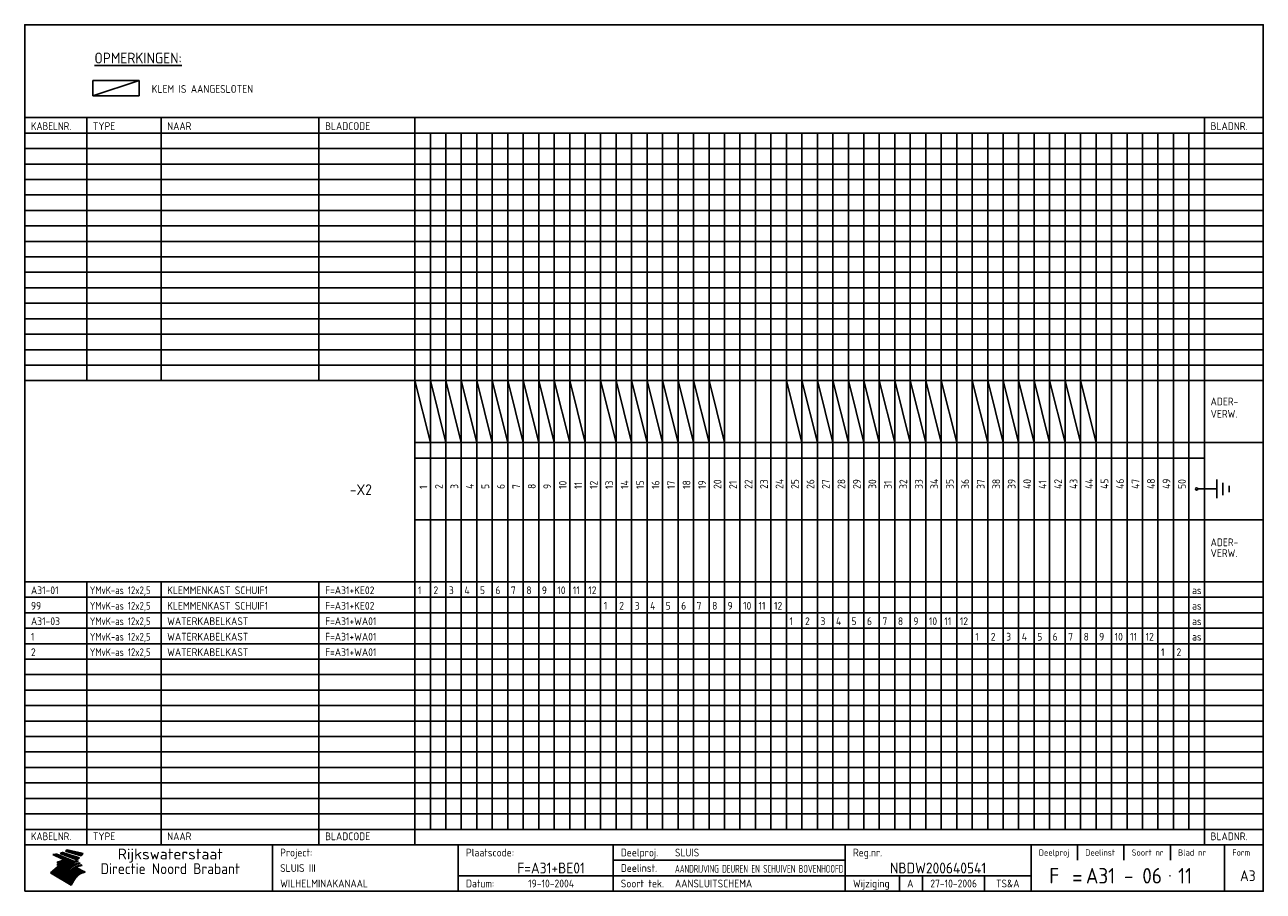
# Model space of a CAD drawing. Extents: x 10 to 410, y 10 to 290.
import ezdxf
from ezdxf.enums import TextEntityAlignment as Align

# ---------------------------------------------------------------- set-up
doc = ezdxf.new("R2010")
doc.units = 0
doc.header["$MEASUREMENT"] = 0
doc.linetypes.add('CENTRE', pattern=[50.8, 31.75, -6.35, 6.35, -6.35])
doc.layers.get('0').update_dxf_attribs({"linetype": 'CONTINUOUS'})
for name, color, linetype in [('0-25', 7, 'CONTINUOUS'), ('0-35', 2, 'CONTINUOUS'), ('0-50', 3, 'CONTINUOUS'), ('B-25', 7, 'CONTINUOUS'), ('B-35', 2, 'CONTINUOUS'), ('S-25', 7, 'CONTINUOUS'), ('S-35', 2, 'CONTINUOUS')]:
    doc.layers.add(name, color=color, linetype=linetype)
doc.styles.add('ISO', font='iso.shx')
doc.styles.get("Standard").update_dxf_attribs({"font": 'iso.shx'})

# ---------------------------------------------------------------- blocks, each defined once
blk = doc.blocks.new('rme16')
at = {"layer": '0-25'}
for p, q in [((410, 35), (10, 35)), ((410, 30), (10, 30)), ((350, 25), (350, 20)), ((365, 25), (365, 20)), ((380, 25), (380, 20)), ((200, 20), (275, 20)), ((150, 15), (335, 15)), ((292.5, 15), (292.5, 10)), ((300, 15), (300, 10)), ((320, 15), (320, 10))]:
    blk.add_line(p, q, dxfattribs=at)
at = {"layer": '0-25', "color": 7}
for p, q in [((19.1, 21.89), (25.12, 19)), ((19.1, 21.89), (25.12, 19)), ((19.17, 21.86), (20.7, 21.86)), ((19.29, 21.8), (20.83, 21.8)), ((19.4, 21.75), (20.96, 21.75)), ((19.52, 21.69), (21.09, 21.69)), ((19.64, 21.63), (21.22, 21.63)), ((19.74, 21.92), (20.56, 21.92)), ((19.75, 21.58), (21.36, 21.58)), ((19.87, 21.52), (21.49, 21.52)), ((19.99, 21.47), (21.62, 21.47)), ((20.11, 21.41), (21.75, 21.41)), ((20.22, 21.35), (21.88, 21.35)), ((20.25, 21.97), (20.43, 21.97)), ((20.34, 21.3), (22.02, 21.3)), ((20.38, 21.99), (26.02, 19.59)), ((20.38, 21.99), (26.02, 19.59)), ((20.46, 21.24), (22.15, 21.24)), ((20.57, 21.18), (22.28, 21.18)), ((20.69, 21.13), (22.41, 21.13)), ((20.81, 21.07), (22.55, 21.07)), ((20.92, 21.02), (22.68, 21.02)), ((21.04, 20.96), (22.81, 20.96)), ((21.16, 20.9), (22.94, 20.9)), ((21.27, 20.85), (23.07, 20.85)), ((21.39, 20.79), (23.21, 20.79)), ((21.47, 22.25), (26.83, 20.19)), ((21.47, 22.25), (26.83, 20.19)), ((21.49, 22.25), (23.07, 22.25)), ((21.51, 20.73), (23.34, 20.73)), ((21.6, 22.2), (23.25, 22.2)), ((21.63, 20.68), (23.47, 20.68)), ((21.65, 22.31), (22.89, 22.31)), ((21.74, 20.62), (23.6, 20.62)), ((21.75, 22.14), (23.42, 22.14)), ((21.8, 22.37), (22.71, 22.37)), ((21.86, 20.57), (23.73, 20.57)), ((21.9, 22.08), (23.6, 22.08)), ((21.94, 22.42), (22.53, 22.42)), ((21.98, 20.51), (23.87, 20.51)), ((22.04, 22.03), (23.78, 22.03)), ((22.06, 22.48), (22.36, 22.48)), ((22.09, 20.45), (24, 20.45)), ((22.18, 22.53), (27.65, 20.8)), ((22.18, 22.53), (27.65, 20.8)), ((22.19, 21.97), (23.96, 21.97)), ((22.21, 20.4), (24.13, 20.4)), ((22.33, 20.34), (24.26, 20.34)), ((22.34, 21.92), (24.13, 21.92)), ((22.37, 20), (23.08, 20)), ((22.44, 20.28), (24.4, 20.28)), ((22.48, 21.86), (24.31, 21.86)), ((22.49, 20.06), (23.04, 20.06)), ((22.56, 20.23), (24.53, 20.23)), ((22.61, 20.12), (22.93, 20.12)), ((22.63, 21.8), (24.49, 21.8)), ((22.68, 20.17), (24.66, 20.17)), ((22.71, 20.17), (22.82, 20.17)), ((23.11, 20.02), (22.77, 20.2)), ((23.11, 20.02), (22.77, 20.2)), ((22.78, 21.75), (24.67, 21.75)), ((22.79, 20.12), (24.79, 20.12)), ((22.91, 20.06), (24.92, 20.06)), ((22.92, 21.69), (24.85, 21.69)), ((23.03, 20), (25.06, 20)), ((23.07, 21.63), (25.02, 21.63)), ((23.14, 22.99), (28.22, 21.46)), ((23.14, 22.99), (28.22, 21.46)), ((23.15, 22.98), (25.33, 22.98)), ((23.22, 21.58), (25.2, 21.58)), ((23.23, 23.04), (25.09, 23.04)), ((23.32, 23.1), (24.84, 23.1)), ((23.34, 22.93), (25.57, 22.93)), ((23.36, 21.52), (25.38, 21.52)), ((23.4, 23.15), (24.6, 23.15)), ((23.49, 23.21), (24.36, 23.21)), ((23.51, 21.47), (25.56, 21.47)), ((23.52, 22.87), (25.81, 22.87)), ((23.57, 23.27), (24.12, 23.27)), ((23.64, 23.32), (23.87, 23.32)), ((23.66, 21.41), (25.74, 21.41)), ((23.7, 23.36), (28.82, 22.17)), ((23.7, 23.36), (28.82, 22.17)), ((23.71, 22.82), (26.06, 22.82)), ((23.8, 21.35), (25.91, 21.35)), ((23.9, 22.76), (26.3, 22.76)), ((23.95, 21.3), (26.09, 21.3)), ((24.09, 22.7), (26.54, 22.7)), ((24.09, 21.24), (26.27, 21.24)), ((24.24, 21.18), (26.45, 21.18)), ((24.27, 22.65), (26.78, 22.65)), ((24.39, 21.13), (26.62, 21.13)), ((24.46, 22.59), (27.03, 22.59)), ((24.53, 21.07), (26.8, 21.07)), ((24.65, 22.53), (27.27, 22.53)), ((24.68, 21.02), (26.98, 21.02)), ((24.83, 20.96), (27.16, 20.96)), ((24.84, 22.48), (27.51, 22.48)), ((24.97, 20.9), (27.34, 20.9)), ((25.02, 22.42), (27.75, 22.42)), ((25.12, 20.85), (27.51, 20.85)), ((25.21, 22.37), (28, 22.37)), ((25.27, 20.79), (27.63, 20.79)), ((25.4, 22.31), (28.24, 22.31)), ((25.41, 20.73), (27.57, 20.73)), ((25.56, 20.68), (27.51, 20.68)), ((25.58, 22.25), (28.48, 22.25)), ((25.71, 20.62), (27.44, 20.62)), ((25.77, 22.2), (28.72, 22.2)), ((25.85, 20.57), (27.37, 20.57)), ((25.96, 22.14), (28.79, 22.14)), ((26, 20.51), (27.29, 20.51)), ((26.15, 22.08), (28.75, 22.08)), ((26.15, 20.45), (27.22, 20.45)), ((26.29, 20.4), (27.14, 20.4)), ((26.33, 22.03), (28.71, 22.03)), ((26.44, 20.34), (27.06, 20.34)), ((26.52, 21.97), (28.66, 21.97)), ((26.59, 20.28), (26.97, 20.28)), ((26.71, 21.92), (28.62, 21.92)), ((26.73, 20.23), (26.89, 20.23)), ((26.9, 21.86), (28.57, 21.86)), ((27.08, 21.8), (28.52, 21.8)), ((27.27, 21.75), (28.48, 21.75)), ((27.46, 21.69), (28.43, 21.69)), ((27.65, 21.63), (28.38, 21.63)), ((27.83, 21.58), (28.33, 21.58)), ((28.02, 21.52), (28.28, 21.52)), ((28.21, 21.47), (28.22, 21.47)), ((20.58, 17.88), (18.3, 16)), ((20.58, 17.88), (18.3, 16)), ((24.94, 11.97), (18.3, 16)), ((24.94, 11.97), (18.3, 16)), ((18.31, 16.01), (20.96, 16.01)), ((18.38, 16.07), (21.46, 16.07)), ((18.45, 16.12), (21.88, 16.12)), ((18.52, 16.18), (22.15, 16.18)), ((18.59, 16.23), (22.38, 16.23)), ((18.65, 16.29), (22.58, 16.29)), ((18.72, 16.35), (22.75, 16.35)), ((18.79, 16.4), (22.91, 16.4)), ((18.86, 16.46), (20.6, 16.46)), ((18.93, 16.52), (20.6, 16.52)), ((18.99, 16.57), (20.6, 16.57)), ((19.06, 16.63), (20.6, 16.63)), ((19.13, 16.68), (20.6, 16.68)), ((19.2, 16.74), (20.6, 16.74)), ((19.27, 16.8), (20.6, 16.8)), ((19.33, 16.85), (21.07, 16.85)), ((19.4, 16.91), (21.55, 16.91)), ((19.47, 16.97), (21.88, 16.97)), ((19.54, 17.02), (22.13, 17.02)), ((19.61, 17.08), (22.34, 17.08)), ((19.67, 17.13), (20.6, 17.13)), ((19.74, 17.19), (20.6, 17.19)), ((19.81, 17.25), (20.6, 17.25)), ((19.88, 17.3), (20.6, 17.3)), ((19.95, 17.36), (20.6, 17.36)), ((20.01, 17.42), (20.6, 17.42)), ((20.08, 17.47), (20.93, 17.47)), ((20.15, 17.53), (21.26, 17.53)), ((20.22, 17.58), (21.51, 17.58)), ((20.29, 17.64), (21.72, 17.64)), ((20.35, 17.7), (21.9, 17.7)), ((20.42, 17.75), (22.07, 17.75)), ((20.49, 17.81), (22.22, 17.81)), ((20.56, 17.87), (22.36, 17.87)), ((20.6, 19.11), (20.58, 19.51)), ((20.6, 19.11), (20.58, 19.51)), ((20.58, 19.5), (22.09, 19.5)), ((20.58, 19.44), (21.95, 19.44)), ((20.59, 19.38), (21.79, 19.38)), ((20.59, 19.33), (21.62, 19.33)), ((20.59, 19.27), (21.42, 19.27)), ((20.6, 19.22), (21.2, 19.22)), ((20.6, 19.16), (20.93, 19.16)), ((20.6, 19.11), (20.69, 19.12)), ((20.6, 19.11), (20.69, 19.12)), ((20.6, 18.79), (20.77, 18.81)), ((20.6, 18.79), (20.77, 18.81)), ((20.6, 18.29), (20.6, 18.79)), ((20.6, 18.29), (20.6, 18.79)), ((20.6, 18.77), (22.46, 18.77)), ((20.6, 18.71), (22.33, 18.71)), ((20.6, 18.65), (22.19, 18.65)), ((20.6, 18.6), (22.04, 18.6)), ((20.6, 18.54), (21.87, 18.54)), ((20.6, 18.48), (21.68, 18.48)), ((20.6, 18.43), (21.46, 18.43)), ((20.6, 18.37), (21.21, 18.37)), ((20.6, 18.29), (20.88, 18.32)), ((20.6, 18.29), (20.88, 18.32)), ((20.6, 18.32), (20.87, 18.32)), ((20.6, 17.88), (20.86, 17.91)), ((20.6, 17.88), (20.86, 17.91)), ((20.6, 17.43), (20.97, 17.48)), ((20.6, 17.43), (20.97, 17.48)), ((20.6, 17.43), (20.6, 17.09)), ((20.6, 17.43), (20.6, 17.09)), ((20.6, 17.09), (21.26, 17.16)), ((20.6, 17.09), (21.26, 17.16)), ((20.6, 16.8), (21.37, 16.89)), ((20.6, 16.8), (21.37, 16.89)), ((20.6, 16.8), (20.6, 16.45)), ((20.6, 16.8), (20.6, 16.45)), ((20.6, 16.45), (21.56, 16.56)), ((20.6, 16.45), (21.56, 16.56)), ((20.6, 15.97), (21.67, 16.09)), ((20.6, 15.97), (21.67, 16.09)), ((20.7, 16.46), (23.06, 16.46)), ((20.9, 19.55), (22.23, 19.55)), ((20.9, 18.82), (22.59, 18.82)), ((20.98, 17.92), (22.5, 17.92)), ((21.02, 17.13), (22.53, 17.13)), ((21.19, 19.61), (22.35, 19.61)), ((21.2, 16.52), (23.2, 16.52)), ((21.32, 18.88), (22.71, 18.88)), ((21.32, 17.98), (22.62, 17.98)), ((21.42, 19.67), (22.47, 19.67)), ((21.47, 17.19), (22.7, 17.19)), ((21.59, 18.03), (22.74, 18.03)), ((21.61, 18.93), (22.82, 18.93)), ((21.62, 19.72), (22.59, 19.72)), ((21.72, 16.57), (23.32, 16.57)), ((21.77, 17.25), (22.85, 17.25)), ((21.8, 19.78), (22.69, 19.78)), ((21.8, 18.09), (22.85, 18.09)), ((21.84, 18.99), (22.92, 18.99)), ((21.96, 19.83), (22.79, 19.83)), ((21.99, 18.15), (22.95, 18.15)), ((22.01, 17.3), (22.99, 17.3)), ((22.03, 19.05), (23.03, 19.05)), ((22.1, 16.63), (23.44, 16.63)), ((22.11, 19.89), (22.89, 19.89)), ((22.16, 18.2), (23.05, 18.2)), ((22.21, 19.1), (23.12, 19.1)), ((22.21, 17.36), (23.12, 17.36)), ((22.24, 19.95), (22.99, 19.95)), ((22.31, 18.26), (23.15, 18.26)), ((22.36, 19.16), (23.22, 19.16)), ((22.38, 16.68), (23.56, 16.68)), ((22.39, 17.42), (23.24, 17.42)), ((22.45, 18.32), (23.24, 18.32)), ((22.51, 19.22), (23.3, 19.22)), ((22.56, 17.47), (23.36, 17.47)), ((22.59, 18.37), (23.33, 18.37)), ((22.6, 16.74), (23.66, 16.74)), ((22.64, 19.27), (23.39, 19.27)), ((22.71, 18.43), (23.42, 18.43)), ((22.71, 17.53), (23.47, 17.53)), ((22.77, 19.33), (23.47, 19.33)), ((22.79, 16.8), (23.77, 16.8)), ((22.83, 18.48), (23.5, 18.48)), ((22.84, 17.58), (23.57, 17.58)), ((22.89, 19.38), (23.55, 19.38)), ((22.94, 18.54), (23.58, 18.54)), ((22.96, 16.85), (23.86, 16.85)), ((22.97, 17.64), (23.67, 17.64)), ((23, 19.44), (23.63, 19.44)), ((23.04, 18.6), (23.66, 18.6)), ((23.1, 19.5), (23.72, 19.5)), ((23.1, 17.7), (23.77, 17.7)), ((23.12, 16.91), (23.96, 16.91)), ((23.14, 18.65), (23.74, 18.65)), ((23.15, 19.95), (25.19, 19.95)), ((23.21, 19.55), (23.8, 19.55)), ((23.21, 17.75), (23.86, 17.75)), ((23.21, 16.01), (28.9, 16.01)), ((23.24, 18.71), (23.82, 18.71)), ((23.26, 19.89), (25.32, 19.89)), ((23.26, 16.97), (24.05, 16.97)), ((23.3, 19.61), (23.88, 19.61)), ((23.32, 17.81), (23.95, 17.81)), ((23.33, 18.77), (23.91, 18.77)), ((23.37, 16.07), (29.08, 16.07)), ((23.38, 19.83), (25.45, 19.83)), ((23.39, 19.67), (23.81, 19.67)), ((23.39, 17.02), (24.14, 17.02)), ((23.42, 18.82), (23.99, 18.82)), ((23.42, 17.87), (24.03, 17.87)), ((23.45, 19.7), (23.58, 19.79)), ((23.45, 19.7), (23.58, 19.79)), ((23.48, 19.72), (23.7, 19.72)), ((23.5, 19.78), (25.58, 19.78)), ((23.51, 18.88), (24.07, 18.88)), ((23.51, 16.12), (29.27, 16.12)), ((23.52, 17.92), (24.11, 17.92)), ((23.52, 17.08), (24.22, 17.08)), ((23.54, 18.9), (24.3, 19.42)), ((23.54, 18.9), (24.3, 19.42)), ((23.56, 19.78), (23.59, 19.78)), ((23.56, 19.39), (23.9, 19.62)), ((23.56, 19.39), (23.9, 19.62)), ((23.58, 19.79), (23.9, 19.62)), ((23.58, 19.79), (23.9, 19.62)), ((23.59, 18.93), (24.15, 18.93)), ((23.61, 19.72), (25.72, 19.72)), ((23.62, 17.98), (24.2, 17.98)), ((23.63, 17.13), (24.3, 17.13)), ((23.65, 18.59), (24.62, 19.25)), ((23.65, 18.59), (24.62, 19.25)), ((29.41, 16.17), (23.65, 16.17)), ((23.67, 18.99), (24.23, 18.99)), ((23.71, 18.03), (24.28, 18.03)), ((23.73, 19.67), (25.85, 19.67)), ((23.75, 19.05), (24.32, 19.05)), ((23.75, 17.19), (24.38, 17.19)), ((23.77, 16.23), (29.47, 16.23)), ((23.79, 18.09), (24.36, 18.09)), ((23.83, 19.1), (24.4, 19.1)), ((23.85, 19.61), (25.98, 19.61)), ((23.85, 17.25), (24.46, 17.25)), ((23.88, 18.15), (24.44, 18.15)), ((23.89, 16.29), (29.36, 16.29)), ((23.92, 19.16), (24.48, 19.16)), ((23.94, 18.19), (25.23, 19.07)), ((23.94, 18.19), (25.23, 19.07)), ((23.95, 17.3), (24.55, 17.3)), ((23.96, 19.55), (25.96, 19.55)), ((23.96, 18.2), (24.53, 18.2)), ((24, 19.22), (24.56, 19.22)), ((24, 16.35), (29.24, 16.35)), ((24.04, 18.26), (24.61, 18.26)), ((24.05, 17.36), (24.63, 17.36)), ((24.06, 17.88), (25.34, 18.76)), ((24.06, 17.88), (25.34, 18.76)), ((24.08, 19.5), (25.88, 19.5)), ((24.08, 19.27), (24.58, 19.27)), ((24.11, 16.4), (29.13, 16.4)), ((24.13, 18.32), (24.69, 18.32)), ((24.14, 17.42), (24.71, 17.42)), ((24.16, 19.33), (24.47, 19.33)), ((24.2, 19.44), (25.79, 19.44)), ((24.21, 18.37), (24.77, 18.37)), ((24.21, 16.46), (29.02, 16.46)), ((24.23, 17.47), (24.79, 17.47)), ((24.24, 17.48), (25.52, 18.36)), ((24.24, 17.48), (25.52, 18.36)), ((24.25, 19.38), (24.36, 19.38)), ((24.29, 18.43), (24.85, 18.43)), ((24.3, 19.42), (24.62, 19.25)), ((24.3, 19.42), (24.62, 19.25)), ((24.31, 19.38), (25.71, 19.38)), ((24.31, 17.53), (24.87, 17.53)), ((24.31, 16.52), (28.91, 16.52)), ((24.35, 17.17), (25.64, 18.05)), ((24.35, 17.17), (25.64, 18.05)), ((24.37, 18.48), (24.94, 18.48)), ((24.39, 17.58), (24.96, 17.58)), ((24.4, 16.57), (28.79, 16.57)), ((24.43, 19.33), (25.62, 19.33)), ((24.45, 18.54), (25.02, 18.54)), ((24.47, 17.64), (25.04, 17.64)), ((24.49, 16.63), (28.68, 16.63)), ((24.54, 18.6), (25.1, 18.6)), ((24.55, 19.27), (25.54, 19.27)), ((24.56, 17.7), (25.12, 17.7)), ((24.57, 16.68), (28.57, 16.68)), ((24.62, 18.65), (25.18, 18.65)), ((24.63, 16.72), (25.91, 17.6)), ((24.63, 16.72), (25.91, 17.6)), ((24.64, 17.75), (25.2, 17.75)), ((24.66, 16.74), (28.45, 16.74)), ((24.67, 19.22), (25.45, 19.22)), ((24.7, 18.71), (25.27, 18.71)), ((24.72, 17.81), (25.29, 17.81)), ((24.74, 16.8), (28.34, 16.8)), ((24.78, 19.16), (25.37, 19.16)), ((24.78, 18.77), (25.34, 18.77)), ((24.8, 17.87), (25.37, 17.87)), ((24.82, 16.85), (28.23, 16.85)), ((24.87, 18.82), (25.4, 18.82)), ((24.89, 17.92), (25.45, 17.92)), ((24.9, 19.1), (25.28, 19.1)), ((24.9, 16.91), (28.11, 16.91)), ((24.95, 18.88), (25.45, 18.88)), ((24.97, 17.98), (25.53, 17.98)), ((24.99, 16.97), (28, 16.97)), ((25.02, 19.05), (25.2, 19.05)), ((25.03, 18.93), (25.51, 18.93)), ((25.05, 18.03), (25.61, 18.03)), ((25.07, 17.02), (27.89, 17.02)), ((25.11, 18.99), (25.57, 18.99)), ((26.02, 19.59), (25.12, 19)), ((26.02, 19.59), (25.12, 19)), ((25.13, 18.09), (25.68, 18.09)), ((25.15, 17.08), (27.77, 17.08)), ((25.19, 19.05), (25.63, 19.05)), ((25.21, 18.15), (25.75, 18.15)), ((25.23, 17.13), (27.66, 17.13)), ((25.26, 19.1), (25.7, 19.1)), ((25.3, 18.2), (25.82, 18.2)), ((25.31, 17.19), (27.55, 17.19)), ((25.33, 19.16), (25.77, 19.16)), ((25.38, 18.26), (25.89, 18.26)), ((25.39, 19.22), (25.85, 19.22)), ((25.4, 17.25), (27.43, 17.25)), ((25.46, 18.32), (25.97, 18.32)), ((25.47, 19.27), (25.93, 19.27)), ((25.48, 17.3), (27.32, 17.3)), ((25.54, 19.33), (26.03, 19.33)), ((25.54, 18.37), (26.06, 18.37)), ((25.56, 17.36), (27.21, 17.36)), ((25.62, 18.43), (26.14, 18.43)), ((25.63, 19.38), (26.13, 19.38)), ((25.64, 17.42), (27.1, 17.42)), ((25.7, 18.48), (26.24, 18.48)), ((25.72, 19.44), (26.24, 19.44)), ((25.73, 17.47), (26.98, 17.47)), ((25.79, 18.54), (26.34, 18.54)), ((25.81, 17.53), (26.87, 17.53)), ((25.82, 19.5), (26.36, 19.5)), ((25.89, 18.6), (26.46, 18.6)), ((25.89, 17.58), (26.76, 17.58)), ((25.93, 19.55), (26.53, 19.55)), ((25.96, 17.64), (26.64, 17.64)), ((25.99, 18.65), (26.58, 18.65)), ((26.04, 17.7), (26.59, 17.7)), ((26.06, 19.61), (26.85, 19.61)), ((26.1, 18.71), (26.72, 18.71)), ((26.12, 17.75), (26.67, 17.75)), ((26.2, 17.81), (26.76, 17.81)), ((26.21, 19.67), (27.23, 19.67)), ((26.23, 18.77), (26.89, 18.77)), ((26.29, 17.87), (26.86, 17.87)), ((26.37, 18.82), (27.09, 18.82)), ((26.39, 17.92), (26.97, 17.92)), ((26.44, 19.72), (27.18, 19.72)), ((26.49, 17.98), (27.09, 17.98)), ((26.53, 18.88), (27.34, 18.88)), ((26.56, 17.68), (29.54, 16.2)), ((26.56, 17.68), (29.54, 16.2)), ((26.6, 18.03), (27.22, 18.03)), ((26.72, 18.09), (27.38, 18.09)), ((26.73, 18.93), (27.66, 18.93)), ((26.85, 18.15), (27.56, 18.15)), ((26.99, 18.99), (27.9, 18.99)), ((27, 18.2), (27.8, 18.2)), ((27.13, 19.78), (27.25, 19.64)), ((27.13, 19.78), (27.25, 19.64)), ((27.18, 18.26), (28.13, 18.26)), ((27.26, 19.05), (27.84, 19.05)), ((27.39, 18.32), (28.47, 18.32)), ((27.7, 18.37), (28.49, 18.37)), ((27.78, 19.1), (27.93, 18.96)), ((27.78, 19.1), (27.93, 18.96)), ((28, 18.43), (28.44, 18.43)), ((28.29, 15.83), (29.54, 16.2)), ((28.29, 15.83), (29.54, 16.2)), ((28.39, 18.48), (28.54, 18.32)), ((28.39, 18.48), (28.54, 18.32)), ((29.54, 16.2), (29.45, 16.17)), ((29.54, 16.2), (29.45, 16.17)), ((29.46, 16.18), (29.47, 16.18)), ((18.38, 15.95), (20.6, 15.95)), ((18.47, 15.9), (20.6, 15.9)), ((18.57, 15.84), (20.6, 15.84)), ((18.66, 15.78), (20.6, 15.78)), ((18.75, 15.73), (20.6, 15.73)), ((18.85, 15.67), (20.6, 15.67)), ((18.94, 15.62), (20.6, 15.62)), ((19.03, 15.56), (27.83, 15.56)), ((19.12, 15.5), (27.75, 15.5)), ((19.22, 15.45), (27.66, 15.45)), ((19.31, 15.39), (27.58, 15.39)), ((19.4, 15.33), (27.5, 15.33)), ((19.49, 15.28), (27.43, 15.28)), ((19.59, 15.22), (27.36, 15.22)), ((19.68, 15.17), (27.29, 15.17)), ((19.77, 15.11), (27.22, 15.11)), ((19.86, 15.05), (27.15, 15.05)), ((19.96, 15), (27.09, 15)), ((20.05, 14.94), (27.02, 14.94)), ((20.14, 14.88), (26.96, 14.88)), ((20.24, 14.83), (26.9, 14.83)), ((20.33, 14.77), (26.84, 14.77)), ((20.42, 14.72), (26.79, 14.72)), ((20.51, 14.66), (26.73, 14.66)), ((20.6, 15.97), (20.6, 15.58)), ((20.6, 15.97), (20.6, 15.58)), ((20.6, 15.58), (21.95, 15.73)), ((20.6, 15.58), (21.95, 15.73)), ((20.61, 14.6), (26.68, 14.6)), ((20.7, 14.55), (26.62, 14.55)), ((20.79, 14.49), (26.57, 14.49)), ((20.88, 14.43), (26.52, 14.43)), ((20.94, 15.62), (27.92, 15.62)), ((20.98, 14.38), (26.47, 14.38)), ((21.07, 14.32), (26.42, 14.32)), ((21.16, 14.27), (26.38, 14.27)), ((21.25, 14.21), (26.33, 14.21)), ((21.35, 14.15), (26.29, 14.15)), ((21.44, 14.1), (26.24, 14.1)), ((21.45, 15.67), (28.01, 15.67)), ((21.53, 14.04), (26.2, 14.04)), ((21.63, 13.98), (26.16, 13.98)), ((21.72, 13.93), (26.12, 13.93)), ((21.81, 13.87), (26.08, 13.87)), ((21.9, 13.82), (26.04, 13.82)), ((21.96, 15.73), (28.11, 15.73)), ((22, 13.76), (26, 13.76)), ((22.09, 13.7), (25.96, 13.7)), ((22.18, 13.65), (25.93, 13.65)), ((22.27, 13.59), (25.89, 13.59)), ((22.34, 15.78), (28.21, 15.78)), ((22.37, 13.53), (25.86, 13.53)), ((22.46, 13.48), (25.82, 13.48)), ((22.55, 13.42), (25.79, 13.42)), ((22.62, 15.84), (28.33, 15.84)), ((22.65, 13.37), (25.76, 13.37)), ((22.74, 13.31), (25.73, 13.31)), ((22.83, 13.25), (25.69, 13.25)), ((22.84, 15.9), (28.52, 15.9)), ((22.92, 13.2), (25.66, 13.2)), ((23.02, 13.14), (25.63, 13.14)), ((23.04, 15.95), (28.71, 15.95)), ((23.11, 13.08), (25.59, 13.08)), ((23.2, 13.03), (25.56, 13.03)), ((23.29, 12.97), (25.53, 12.97)), ((23.39, 12.92), (25.5, 12.92)), ((23.48, 12.86), (25.46, 12.86)), ((23.57, 12.8), (25.43, 12.8)), ((23.66, 12.75), (25.4, 12.75)), ((23.76, 12.69), (25.36, 12.69)), ((23.85, 12.63), (25.33, 12.63)), ((23.94, 12.58), (25.3, 12.58)), ((24.04, 12.52), (25.26, 12.52)), ((24.13, 12.47), (25.23, 12.47)), ((24.22, 12.41), (25.2, 12.41)), ((24.31, 12.35), (25.17, 12.35)), ((24.41, 12.3), (25.13, 12.3)), ((24.5, 12.24), (25.1, 12.24)), ((24.59, 12.18), (25.07, 12.18)), ((24.68, 12.13), (25.03, 12.13)), ((24.78, 12.07), (25, 12.07)), ((24.87, 12.02), (24.97, 12.02)), ((24.94, 11.97), (25.81, 13.45)), ((24.94, 11.97), (25.81, 13.45))]:
    blk.add_line(p, q, dxfattribs=at)
for centre, radius, start, end in [((19.15, 29.7), 7.8, 269.6055, 279.0886), ((19.15, 29.7), 7.8, 269.6055, 279.0886), ((19.93, 25.38), 5.91, 276.3402, 298.7463), ((19.93, 25.38), 5.91, 276.3402, 298.7463), ((19.84, 25.09), 6.03, 278.129, 302.868), ((19.84, 25.09), 6.03, 278.129, 302.868), ((19.84, 27.26), 5.27, 288.0217, 296.3084), ((19.84, 27.26), 5.27, 288.0217, 296.3084), ((20.49, 27.56), 5.28, 300.0654, 307.393), ((20.49, 27.56), 5.28, 300.0654, 307.393), ((24.11, 24.7), 5.26, 301.1147, 312.2814), ((24.11, 24.7), 5.26, 301.1147, 312.2814), ((21.95, 27.32), 8.59, 316.9248, 323.1399), ((21.95, 27.32), 8.59, 316.9248, 323.1399), ((20.21, 23.78), 5.91, 273.6149, 304.3803), ((20.21, 23.78), 5.91, 273.6149, 304.3803), ((20.35, 24.56), 5.76, 274.164, 302.5474), ((20.35, 24.56), 5.76, 274.164, 302.5474), ((20.05, 24.28), 6.02, 277.9472, 305.7139), ((20.05, 24.28), 6.02, 277.9472, 305.7139), ((20.04, 23.49), 6.09, 278.8115, 306.4242), ((20.04, 23.49), 6.09, 278.8115, 306.4242), ((20.53, 23.07), 5.96, 277.0519, 304.973), ((20.53, 23.07), 5.96, 277.0519, 304.973), ((20.72, 22.76), 5.91, 276.3402, 304.3803), ((20.72, 22.76), 5.91, 276.3402, 304.3803), ((21.06, 22.34), 5.81, 274.9043, 303.1745), ((21.06, 22.34), 5.81, 274.9043, 303.1745), ((20.82, 22.06), 6.04, 278.1111, 305.8489), ((20.82, 22.06), 6.04, 278.1111, 305.8489), ((21.3, 21.6), 5.91, 276.3402, 304.3803), ((21.3, 21.6), 5.91, 276.3402, 304.3803), ((27.05, 17.17), 2.63, 107.4286, 133.7799), ((27.05, 17.17), 2.63, 107.4286, 133.7799), ((27.45, 16.91), 2.81, 110.4143, 138.7411), ((27.45, 16.91), 2.81, 110.4143, 138.7411), ((27.57, 15.64), 3.4, 98.1566, 126.9045), ((27.57, 15.64), 3.4, 98.1566, 126.9045), ((27.91, 15.54), 3.39, 100.5835, 132.088), ((27.91, 15.54), 3.39, 100.5835, 132.088), ((28.21, 14.74), 3.67, 95.7581, 128.7216), ((28.21, 14.74), 3.67, 95.7581, 128.7216), ((27.01, 16.84), 2.93, 87.7348, 104.8316), ((27.01, 16.84), 2.93, 87.7348, 104.8316), ((27.37, 15.71), 3.93, 91.7838, 103.2817), ((27.37, 15.71), 3.93, 91.7838, 103.2817), ((28.4, 15.05), 3.21, 96.3886, 125.0052), ((28.4, 15.05), 3.21, 96.3886, 125.0052), ((27.82, 16.31), 2.8, 90.634, 105.1984), ((27.82, 16.31), 2.8, 90.634, 105.1984), ((28.19, 15.04), 3.93, 93.8342, 103.2817), ((28.19, 15.04), 3.93, 93.8342, 103.2817), ((28.58, 15.69), 2.8, 93.8141, 105.1984), ((28.58, 15.69), 2.8, 93.8141, 105.1984), ((28.95, 14.41), 3.93, 96.0135, 103.2817), ((28.95, 14.41), 3.93, 96.0135, 103.2817), ((31.24, 10.26), 6.3, 117.9568, 149.6251), ((31.24, 10.26), 6.3, 117.9568, 149.6251)]:
    blk.add_arc(centre, radius, start, end, dxfattribs=at)
at = {"layer": '0-35'}
for p, q in [((90, 25), (90, 10)), ((150, 25), (150, 10)), ((200, 25), (200, 10)), ((275, 25), (275, 10)), ((335, 25), (335, 10)), ((397.5, 25), (397.5, 10))]:
    blk.add_line(p, q, dxfattribs=at)
at = {"layer": '0-50'}
for p, q in [((10, 25), (410, 25)), ((348.75, 15), (351.25, 15)), ((348.75, 13.5), (351.25, 13.5))]:
    blk.add_line(p, q, dxfattribs=at)
blk.add_lwpolyline([(10, 10), (410, 10), (410, 290), (10, 290)], close=True, dxfattribs=at)
at = {"layer": '0-50', "const_width": 0.25}
blk.add_lwpolyline([(379.75, 15, 1), (380, 15, 1)], format="xyb", close=True, dxfattribs=at)
at = {"layer": '0-25', "style": 'ISO'}
for s, height, p in [('Project:', 2.5, (92.5, 22.5)), ('Plaatscode:', 2.5, (152.5, 22.5)), ('Deelproj.', 2.5, (202.5, 22.5)), ('Reg.nr.', 2.5, (277.5, 22.5)), ('Deelproj', 2, (337.5, 22.5)), ('Deelinst', 2, (352.5, 22.5)), ('Soort nr', 2, (367.5, 22.5)), ('Blad nr', 2, (382.5, 22.5)), ('Form', 2, (400, 22.5)), ('Deelinst.', 2.5, (202.5, 17.5)), ('Datum:', 2.5, (152.5, 12.5)), ('Soort tek.', 2.5, (202.5, 12.5)), ('Wijziging', 2.5, (277.5, 12.5))]:
    blk.add_text(s, height=height, dxfattribs=at).set_placement(p, align=Align.MIDDLE_LEFT)
for tag, height, p in [('N', 2.5, (220, 22.5)), ('B', 2.5, (92.5, 17.5)), ('P', 1.8, (220, 17.5)), ('C', 2.5, (92.5, 12.5)), ('U', 2.5, (220, 12.5)), ('REV', 2.5, (295, 12.5))]:
    blk.add_attdef(tag, text='', height=height, dxfattribs=at).set_placement(p, align=Align.MIDDLE_LEFT)
for tag, p in [('W', (180, 12.5)), ('Z', (310, 12.5)), ('Y', (327.5, 12.5))]:
    blk.add_attdef(tag, text='', height=2.5, dxfattribs=at).set_placement(p, align=Align.MIDDLE)
at = {"layer": '0-35', "style": 'ISO', "width": 1.182609}
blk.add_text('Rijkswaterstaat', height=3.5, dxfattribs=at).set_placement((40, 20.28), (74, 20.28), align=Align.FIT)
at = {"layer": '0-35', "color": 2, "style": 'ISO', "width": 1.016949}
blk.add_text('Directie Noord Brabant', height=3.5, dxfattribs=at).set_placement((34.5, 15.53), (79.5, 15.53), align=Align.FIT)
at = {"layer": '0-35', "style": 'ISO'}
blk.add_attdef('X', text='', height=3.5, dxfattribs=at).set_placement((180, 17.5), align=Align.MIDDLE_CENTER)
blk.add_attdef('RNR', text='', height=3.5, dxfattribs=at).set_placement((305, 17.5), align=Align.MIDDLE)
blk.add_attdef('FORM', text='', height=3.5, dxfattribs=at).set_placement((402.5, 15), align=Align.MIDDLE_LEFT)
at = {"layer": '0-50', "style": 'ISO'}
for tag, p in [('M', (342.5, 15)), ('O', (365, 15))]:
    blk.add_attdef(tag, text='', height=5, dxfattribs=at).set_placement(p, align=Align.MIDDLE)
blk.add_attdef('Q', text='', height=5, dxfattribs=at).set_placement((382.5, 15), align=Align.MIDDLE_LEFT)

msp = doc.modelspace()

# ---------------------------------------------------------------- linework, layer by layer
for p, q in [((136, 150), (391, 150)), ((10, 30), (10, 25)), ((30, 25), (10, 25))]:
    msp.add_line(p, q)
at = {"layer": 'S-25'}
for p, q in [((32, 272), (32, 267)), ((47, 272), (32, 272)), ((32, 267), (47, 272)), ((47, 267), (47, 272)), ((32, 267), (47, 267)), ((10, 260), (410, 260)), ((10, 255), (410, 255)), ((141, 255), (141, 175)), ((146, 255), (146, 175)), ((151, 255), (151, 175)), ((156, 255), (156, 175)), ((161, 255), (161, 30)), ((166, 255), (166, 175)), ((171, 255), (171, 175)), ((176, 255), (176, 175)), ((181, 255), (181, 175)), ((186, 255), (186, 30)), ((191, 255), (191, 175)), ((196, 255), (196, 175)), ((201, 255), (201, 175)), ((206, 255), (206, 175)), ((211, 255), (211, 30)), ((216, 255), (216, 175)), ((221, 255), (221, 175)), ((226, 255), (226, 175)), ((231, 255), (231, 175)), ((236, 255), (236, 30)), ((241, 255), (241, 175)), ((246, 255), (246, 175)), ((251, 255), (251, 175)), ((256, 255), (256, 175)), ((261, 255), (261, 30)), ((266, 255), (266, 175)), ((271, 255), (271, 175)), ((276, 255), (276, 175)), ((281, 255), (281, 175)), ((286, 255), (286, 30)), ((291, 255), (291, 175)), ((296, 255), (296, 175)), ((301, 255), (301, 175)), ((306, 255), (306, 175)), ((311, 255), (311, 30)), ((316, 255), (316, 175)), ((321, 255), (321, 175)), ((326, 255), (326, 175)), ((331, 255), (331, 175)), ((336, 255), (336, 30)), ((341, 255), (341, 175)), ((346, 255), (346, 175)), ((351, 255), (351, 175)), ((356, 255), (356, 175)), ((361, 255), (361, 30)), ((366, 255), (366, 175)), ((371, 255), (371, 175)), ((376, 255), (376, 175)), ((381, 255), (381, 175)), ((386, 255), (386, 30)), ((10, 250), (410, 250)), ((10, 245), (410, 245)), ((10, 240), (410, 240)), ((10, 235), (410, 235)), ((10, 230), (410, 230)), ((10, 225), (410, 225)), ((10, 220), (410, 220)), ((10, 215), (410, 215)), ((15, 215), (410, 215)), ((10, 210), (410, 210)), ((10, 205), (410, 205)), ((10, 200), (410, 200)), ((10, 195), (410, 195)), ((10, 190), (410, 190)), ((10, 185), (410, 185)), ((10, 180), (410, 180)), ((10, 175), (410, 175)), ((141, 175), (141, 110)), ((146, 175), (146, 110)), ((151, 175), (151, 110)), ((156, 175), (156, 110)), ((166, 175), (166, 110)), ((171, 175), (171, 110)), ((176, 175), (176, 110)), ((181, 175), (181, 110)), ((191, 175), (191, 110)), ((196, 175), (196, 110)), ((201, 175), (201, 110)), ((206, 175), (206, 110)), ((216, 175), (216, 110)), ((221, 175), (221, 110)), ((226, 175), (226, 110)), ((231, 175), (231, 110)), ((241, 175), (241, 110)), ((246, 175), (246, 110)), ((251, 175), (251, 110)), ((256, 175), (256, 110)), ((266, 175), (266, 110)), ((271, 175), (271, 110)), ((276, 175), (276, 110)), ((281, 175), (281, 110)), ((291, 175), (291, 110)), ((296, 175), (296, 110)), ((301, 175), (301, 110)), ((306, 175), (306, 110)), ((316, 175), (316, 110)), ((321, 175), (321, 110)), ((326, 175), (326, 110)), ((331, 175), (331, 110)), ((341, 175), (341, 110)), ((346, 175), (346, 110)), ((351, 175), (351, 110)), ((356, 175), (356, 110)), ((366, 175), (366, 110)), ((371, 175), (371, 110)), ((376, 175), (376, 110)), ((381, 175), (381, 110)), ((389, 140), (395, 140)), ((395, 143), (395, 137)), ((397, 142), (397, 138)), ((399, 141), (399, 139)), ((10, 110), (410, 110)), ((141, 110), (141, 30)), ((146, 110), (146, 30)), ((151, 110), (151, 30)), ((156, 110), (156, 30)), ((166, 110), (166, 30)), ((171, 110), (171, 30)), ((176, 110), (176, 30)), ((181, 110), (181, 30)), ((191, 110), (191, 30)), ((196, 110), (196, 30)), ((201, 110), (201, 30)), ((206, 110), (206, 30)), ((216, 110), (216, 30)), ((221, 110), (221, 30)), ((226, 110), (226, 30)), ((231, 110), (231, 30)), ((241, 110), (241, 30)), ((246, 110), (246, 30)), ((251, 110), (251, 30)), ((256, 110), (256, 30)), ((266, 110), (266, 30)), ((271, 110), (271, 30)), ((276, 110), (276, 30)), ((281, 110), (281, 30)), ((291, 110), (291, 30)), ((296, 110), (296, 30)), ((301, 110), (301, 30)), ((306, 110), (306, 30)), ((316, 110), (316, 30)), ((321, 110), (321, 30)), ((326, 110), (326, 30)), ((331, 110), (331, 30)), ((341, 110), (341, 30)), ((346, 110), (346, 30)), ((351, 110), (351, 30)), ((356, 110), (356, 30)), ((366, 110), (366, 30)), ((371, 110), (371, 30)), ((376, 110), (376, 30)), ((381, 110), (381, 30)), ((10, 105), (410, 105)), ((10, 100), (410, 100)), ((10, 95), (410, 95)), ((10, 90), (410, 90)), ((10, 85), (410, 85)), ((10, 80), (410, 80)), ((10, 75), (410, 75)), ((10, 70), (410, 70)), ((10, 65), (410, 65)), ((10, 60), (410, 60)), ((10, 55), (410, 55)), ((10, 50), (410, 50)), ((10, 45), (410, 45)), ((10, 40), (410, 40)), ((10, 35), (410, 35)), ((10, 30), (410, 30))]:
    msp.add_line(p, q, dxfattribs=at)
at = {"layer": 'S-25', "linetype": 'CENTRE'}
for p, q in [((141, 155), (136, 175)), ((146, 155), (141, 175)), ((151, 155), (146, 175)), ((156, 155), (151, 175)), ((161, 155), (156, 175)), ((166, 155), (161, 175)), ((171, 155), (166, 175)), ((176, 155), (171, 175)), ((181, 155), (176, 175)), ((186, 155), (181, 175)), ((191, 155), (186, 175)), ((201, 155), (196, 175)), ((206, 155), (201, 175)), ((211, 155), (206, 175)), ((216, 155), (211, 175)), ((221, 155), (216, 175)), ((226, 155), (221, 175)), ((231, 155), (226, 175)), ((236, 155), (231, 175)), ((261, 155), (256, 175)), ((266, 155), (261, 175)), ((271, 155), (266, 175)), ((276, 155), (271, 175)), ((281, 155), (276, 175)), ((286, 155), (281, 175)), ((291, 155), (286, 175)), ((296, 155), (291, 175)), ((301, 155), (296, 175)), ((306, 155), (301, 175)), ((311, 155), (306, 175)), ((321, 155), (316, 175)), ((326, 155), (321, 175)), ((331, 155), (326, 175)), ((336, 155), (331, 175)), ((341, 155), (336, 175)), ((346, 155), (341, 175)), ((351, 155), (346, 175)), ((356, 155), (351, 175))]:
    msp.add_line(p, q, dxfattribs=at)
at = {"layer": 'S-25'}
for start, end in [(0, 180), (180, 0)]:
    msp.add_arc((388.5, 140), 0.375, start, end, dxfattribs=at)
at = {"layer": 'S-35'}
for p, q in [((30, 260), (30, 175)), ((54, 260), (54, 175)), ((105, 260), (105, 175)), ((136, 260), (136, 25)), ((391, 260), (391, 25)), ((136, 155), (410, 155)), ((136, 130), (410, 130)), ((30, 110), (30, 25)), ((54, 110), (54, 25)), ((105, 110), (105, 25))]:
    msp.add_line(p, q, dxfattribs=at)

# ---------------------------------------------------------------- block references
ref = msp.add_blockref('rme16', (0, 0))
ref.add_attrib('B', 'SLUIS III', dxfattribs={"layer": '0-25', "height": 2.5, "style": 'ISO'}).set_placement((92.5, 17.5), align=Align.MIDDLE_LEFT)
ref.add_attrib('C', 'WILHELMINAKANAAL', dxfattribs={"layer": '0-25', "height": 2.5, "style": 'ISO'}).set_placement((92.5, 12.5), align=Align.MIDDLE_LEFT)
ref.add_attrib('N', 'SLUIS', dxfattribs={"layer": '0-25', "height": 2.5, "style": 'ISO'}).set_placement((220, 22.5), align=Align.MIDDLE_LEFT)
ref.add_attrib('U', 'AANSLUITSCHEMA', dxfattribs={"layer": '0-25', "height": 2.5, "style": 'ISO'}).set_placement((220, 12.5), align=Align.MIDDLE_LEFT)
ref.add_attrib('M', 'F', dxfattribs={"layer": '0-50', "height": 5, "style": 'ISO'}).set_placement((342.5, 15), align=Align.MIDDLE)
ref.add_attrib('O', 'A31 - 06', dxfattribs={"layer": '0-50', "height": 5, "style": 'ISO'}).set_placement((365, 15), align=Align.MIDDLE)
ref.add_attrib('Q', '11', dxfattribs={"layer": '0-50', "height": 5, "style": 'ISO'}).set_placement((382.5, 15), align=Align.MIDDLE_LEFT)
ref.add_attrib('X', 'F=A31+BE01', dxfattribs={"layer": '0-35', "height": 3.5, "style": 'ISO'}).set_placement((180, 17.5), align=Align.MIDDLE_CENTER)
ref.add_attrib('RNR', 'NBDW200640541', dxfattribs={"layer": '0-35', "height": 3.5, "style": 'ISO'}).set_placement((305, 17.5), align=Align.MIDDLE)
ref.add_attrib('W', '19-10-2004', dxfattribs={"layer": '0-25', "height": 2.5, "style": 'ISO'}).set_placement((180, 12.5), align=Align.MIDDLE)
ref.add_attrib('FORM', 'A3', dxfattribs={"layer": '0-35', "height": 3.5, "style": 'ISO'}).set_placement((402.5, 15), align=Align.MIDDLE_LEFT)
ref.add_attrib('REV', 'A', dxfattribs={"layer": '0-25', "height": 2.5, "style": 'ISO'}).set_placement((295, 12.5), align=Align.MIDDLE_LEFT)
ref.add_attrib('Z', '27-10-2006', dxfattribs={"layer": '0-25', "height": 2.5, "style": 'ISO'}).set_placement((310, 12.5), align=Align.MIDDLE)
ref.add_attrib('Y', 'TS&A', dxfattribs={"layer": '0-25', "height": 2.5, "style": 'ISO'}).set_placement((327.5, 12.5), align=Align.MIDDLE)

# ---------------------------------------------------------------- texts
at = {"layer": 'B-25'}
for s, p in [('KLEM IS AANGESLOTEN', (51, 268)), ('TYPE', (32, 256)), ('NAAR', (56, 256)), ('BLADCODE', (107, 256)), ('BLADNR.', (393, 256)), ('ADER-', (393, 167)), ('VERW.', (393, 163)), ('ADER-', (393, 121.5)), ('VERW.', (393, 118)), ('A31-01', (12, 106)), ('KLEMMENKAST SCHUIF1', (56, 106)), ('F=A31+KE02', (107, 106)), ('1', (137, 106)), ('2', (142, 106)), ('3', (147, 106)), ('4', (152, 106)), ('5', (157, 106)), ('6', (162, 106)), ('7', (167, 106)), ('8', (172, 106)), ('9', (177, 106)), ('10', (182, 106)), ('11', (187, 106)), ('12', (192, 106)), ('as', (387, 106)), ('99', (12, 101)), ('KLEMMENKAST SCHUIF1', (56, 101)), ('F=A31+KE02', (107, 101)), ('1', (197, 101)), ('2', (202, 101)), ('3', (207, 101)), ('4', (212, 101)), ('5', (217, 101)), ('6', (222, 101)), ('7', (227, 101)), ('8', (232, 101)), ('9', (237, 101)), ('10', (242, 101)), ('11', (247, 101)), ('12', (252, 101)), ('as', (387, 101)), ('A31-03', (12, 96)), ('WATERKABELKAST', (56, 96)), ('F=A31+WA01', (107, 96)), ('1', (257, 96)), ('2', (262, 96)), ('3', (267, 96)), ('4', (272, 96)), ('5', (277, 96)), ('6', (282, 96)), ('7', (287, 96)), ('8', (292, 96)), ('9', (297, 96)), ('10', (302, 96)), ('11', (307, 96)), ('12', (312, 96)), ('as', (387, 96)), ('1', (12, 91)), ('WATERKABELKAST', (56, 91)), ('F=A31+WA01', (107, 91)), ('1', (317, 91)), ('2', (322, 91)), ('3', (327, 91)), ('4', (332, 91)), ('5', (337, 91)), ('6', (342, 91)), ('7', (347, 91)), ('8', (352, 91)), ('9', (357, 91)), ('10', (362, 91)), ('11', (367, 91)), ('12', (372, 91)), ('as', (387, 91)), ('2', (12, 86)), ('WATERKABELKAST', (56, 86)), ('F=A31+WA01', (107, 86)), ('1', (377, 86)), ('2', (382, 86)), ('TYPE', (32, 26.5)), ('NAAR', (56, 26.5)), ('BLADCODE', (107, 26.5)), ('BLADNR.', (393, 26.5))]:
    msp.add_text(s, height=2.5, dxfattribs=at).set_placement(p)
at = {"layer": 'B-25', "width": 1.070588}
for p, p2 in [((12, 256), (25, 256)), ((12, 26.5), (25, 26.5))]:
    msp.add_text('KABELNR.', height=2.5, dxfattribs=at).set_placement(p, p2, align=Align.FIT)
at = {"layer": 'B-25'}
for s, p in [('1', (140, 140)), ('2', (145, 140)), ('3', (150, 140)), ('4', (155, 140)), ('5', (160, 140)), ('6', (165, 140)), ('7', (170, 140)), ('8', (175, 140)), ('9', (180, 140)), ('10', (185, 140)), ('11', (190, 140)), ('12', (195, 140)), ('13', (200, 140)), ('14', (205, 140)), ('15', (210, 140)), ('16', (215, 140)), ('17', (220, 140)), ('18', (225, 140)), ('19', (230, 140)), ('20', (235, 140)), ('21', (240, 140)), ('22', (245, 140)), ('23', (250, 140)), ('24', (255, 140)), ('25', (260, 140)), ('26', (265, 140)), ('27', (270, 140)), ('28', (275, 140)), ('29', (280, 140)), ('30', (285, 140)), ('31', (290, 140)), ('32', (295, 140)), ('33', (300, 140)), ('34', (305, 140)), ('35', (310, 140)), ('36', (315, 140)), ('37', (320, 140)), ('38', (325, 140)), ('39', (330, 140)), ('40', (335, 140)), ('41', (340, 140)), ('42', (345, 140)), ('43', (350, 140)), ('44', (355, 140)), ('45', (360, 140)), ('46', (365, 140)), ('47', (370, 140)), ('48', (375, 140)), ('49', (380, 140)), ('50', (385, 140))]:
    msp.add_text(s, height=2.5, rotation=90, dxfattribs=at).set_placement(p)
at = {"layer": 'B-25', "width": 0.9}
for p in [(31, 106), (31, 101), (31, 96), (31, 91), (31, 86)]:
    msp.add_text('YMvK-as 12x2,5', height=2.5, dxfattribs=at).set_placement(p)
at = {"layer": 'B-25', "style": 'ISO', "width": 0.801744}
msp.add_text('AANDRIJVING DEUREN EN SCHUIVEN BOVENHOOFD', height=2.5, dxfattribs=at).set_placement((220, 16), (274.4, 16), align=Align.FIT)
at = {"layer": 'B-35'}
for s, p in [('%%UOPMERKINGEN:', (32.5, 277.5)), ('-X2', (115, 138))]:
    msp.add_text(s, height=3.5, dxfattribs=at).set_placement(p)

doc.saveas('drawing.dxf')
